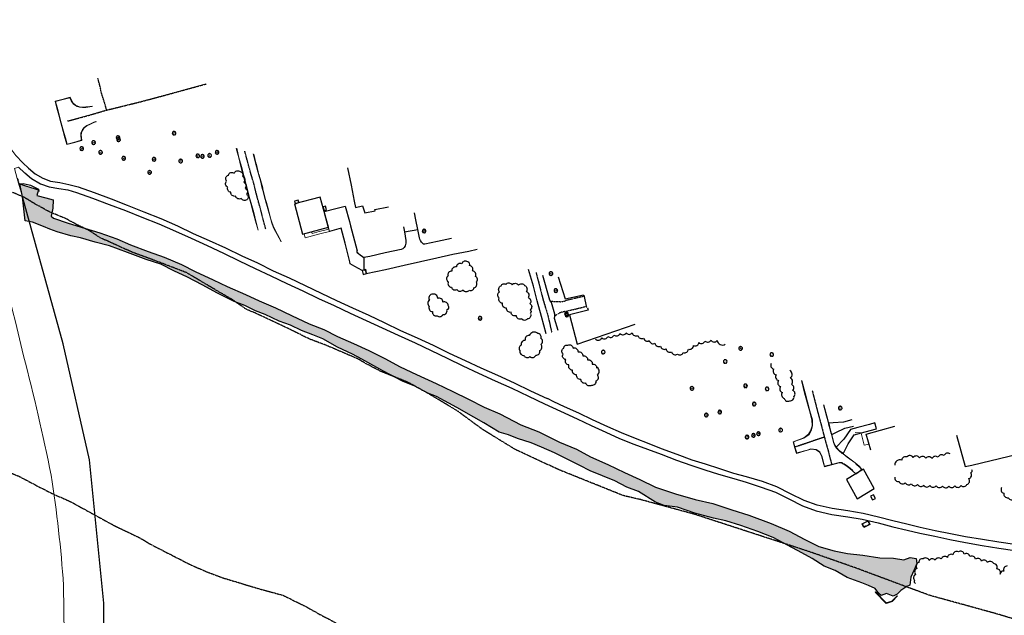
# Model space of a CAD drawing. Extents: x 1608204 to 1613990, y 573372 to 576468.
# Tile 15 of 16: x 1611523 to 1613099, y 574456 to 575410. Entities that reach past the tile are written whole.
import ezdxf

# ---------------------------------------------------------------- set-up
doc = ezdxf.new("R2010")
doc.units = 0
doc.header["$MEASUREMENT"] = 0
for name, pattern in [('CENTER2', [1.125, 0.75, -0.125, 0.125, -0.125]), ('DASHDOT', [1, 0.5, -0.25, 0, -0.25]), ('DOT2', [0.125, 0, -0.125]), ('PHANTOM2', [1.25, 0.625, -0.125, 0.125, -0.125, 0.125, -0.125])]:
    doc.linetypes.add(name, pattern=pattern)
doc.layers.add('EX-RIPRAP', color=7, linetype='Continuous', true_color=0x848484)
doc.layers.add('V-POWR-UNDR', color=7, linetype='ELEC_LINE_UE', true_color=0xe00000)
for name, color, linetype in [('V-FIG-BLD', 80, 'Continuous'), ('V-FIG-GAURDRAIL', 80, 'DASHDOT'), ('V-FIG-ROAD-CL', 22, 'CENTER2'), ('V-FIG-TREELINE', 87, 'Continuous'), ('V-PROP-BNDY-IN RIVER', 1, 'PHANTOM2'), ('V-ROAD-CONC', 16, 'Continuous'), ('V-ROAD-CR', 80, 'DOT2'), ('V-ROAD-CURB-BACK', 194, 'Continuous'), ('V-ROAD-FLNE', 194, 'Continuous'), ('V-SITE-FENC', 80, 'FENCE_CHNLK_S'), ('V-SITE-TREE', 87, 'Continuous'), ('V-SWLK-CONC', 80, 'Continuous')]:
    doc.layers.add(name, color=color, linetype=linetype)
doc.styles.get("Standard").update_dxf_attribs({"font": 'arial.ttf'})
doc.linetypes.add('ELEC_LINE_UE', pattern='A,0.5,-0.2,["UE",Standard,S=0.075,R=0,X=-0.1,Y=-0.05],-0.25', length=0.95)
doc.linetypes.add('FENCE_CHNLK_S', pattern='A,0.1,-0.1,[133,ltypeshp.shx,S=0.035,R=0,X=-0.035,Y=0],-0.1,0.2', length=0.5)

# ---------------------------------------------------------------- blocks, each defined once
blk = doc.blocks.new('TR12D')
blk.add_circle((0, 0), 0.0167)
for centre, radius, start, end in [((-0.2, -0.05), 0.0894, 100.228, 267.0555), ((-0.2, 0.09), 0.0776, 67.0991, 230.6399), ((-0.11, 0.18), 0.0925, 38.428, 188.0552), ((0, 0.19), 0.112, 9.97, 137.0847), ((0.14, 0.15), 0.0988, 320.4226, 114.2658), ((0.22, 0.06), 0.0761, 274.7629, 74.4269), ((-0.13, -0.17), 0.0895, 143.5414, 302.1519), ((0.01, -0.2), 0.0981, 186.2495, 340.4298), ((0.15, -0.18), 0.0704, 211.9529, 38.0471), ((0.22, -0.06), 0.0743, 259.8703, 54.8308)]:
    blk.add_arc(centre, radius, start, end)

msp = doc.modelspace()

# ---------------------------------------------------------------- hatches: boundary and pattern name
at = {"layer": 'EX-RIPRAP'}
h = msp.add_hatch(dxfattribs=at)
h.set_pattern_fill('GRAVEL', color=256, scale=0.5)
h.set_pattern_definition([(228.0127875, (36, 50), (-400, -450), [6.7268, -665.9544024]), (184.96974073, (31.5, 45), (600, 50), [11.5434, -1142.796238]), (132.51044708, (20, 44), (500, -550), [8.1394, -805.8016298]), (267.273689, (0.5, 31.5), (50, 1000), [10.5119, -1040.6779021]), (292.83365418, (0, 21), (-250, 600), [10.30775, -1020.4686564]), (357.273689, (4, 11.5), (-1000, 50), [10.5119, -1040.6779021]), (37.69424047, (14.5, 11), (-650, -500), [13.90145, -1376.2424274]), (72.25532837, (25.5, 19.5), (350, 1100), [13.1244, -1299.3160748]), (121.42956562, (29.5, 32), (-400, 650), [10.5475, -1044.2036555]), (175.2363583, (24, 41), (550, -50), [12.0416, -590.038129]), (222.3974378, (12, 42), (-600, -550), [15.5724, -1541.6687502]), (138.81407483, (50, 31), (-350, 300), [5.31505, -526.1922406]), (171.46923439, (46, 34.5), (650, -100), [10.11185, -1001.0755708]), (225, (36, 36), (-6e-15, -50), [7.07105, -63.6396281]), (203.1985905, (32.5, 42), (250, 100), [3.8079, -376.9807553]), (291.8014095, (29, 40.5), (-50, 150), [5.38515, -263.8730904]), (30.96375653, (31, 35.5), (150, 100), [8.74645, -282.8011447]), (161.5650512, (38.5, 40), (100, -50), [6.32455, -151.789333]), (16.38954033, (0, 40.5), (500, 150), [8.86, -877.1422573]), (70.34617594, (8.5, 43), (-200, -550), [7.43305, -735.8703874]), (293.1985905, (38.5, 50), (-100, 250), [7.61575, -373.1729053]), (343.61045967, (41.5, 43), (-500, 150), [8.86, -877.1422573]), (339.44395478, (0, 9.5), (-250, 100), [8.544, -418.6561873]), (294.77514057, (8, 6.5), (-250, 550), [7.1589, -708.7321532]), (66.8014095, (39, 0), (100, 250), [7.61575, -373.1729053]), (17.35402464, (42, 7), (-650, -200), [8.38155, -829.7711807]), (69.44395478, (14.5, 0), (-100, -250), [4.272, -422.9281873]), (101.3099325, (36, 0), (-50, 200), [2.5495, -252.4014757]), (165.9637565, (35.5, 2.5), (150, -50), [10.30775, -195.8475313]), (186.00900596, (25.5, 5), (500, 50), [9.5525, -945.6961587]), (303.6900675, (31, 31), (-50, 100), [7.2111, -173.0664638]), (353.15722659, (35, 25), (850, -100), [12.5897, -1246.3781312]), (60.9453959, (47.5, 23.5), (-200, -350), [5.1478, -509.633707]), (90, (50, 28), (-50, 50), [3, -47]), (120.25643716, (24.5, 6.5), (200, -350), [6.9462, -687.6759995]), (48.0127875, (21, 12.5), (400, 450), [13.4536, -659.2276024]), (0, (30, 22.5), (50, 50), [13, -37]), (325.30484647, (43, 22.5), (500, -350), [7.9057, -782.663715]), (254.0546041, (49.5, 18), (-50, -200), [7.2801, -356.7253945]), (207.64597536, (47.5, 11), (-950, -500), [11.85325, -1173.4737091]), (175.42607874, (37, 5.5), (-650, 50), [12.53995, -1241.4536704])])
h.paths.add_polyline_path([(1611523.7, 575147), (1611530.9, 575144.8), (1611541.2, 575141.6), (1611553.5, 575137.7), (1611550.7, 575128.7), (1611565.3, 575124.8), (1611576.9, 575121.8), (1611576.2, 575108.2), (1611573.7, 575095.2), (1611577.2, 575092.2), (1611600.8, 575084.3), (1611627.2, 575076.3), (1611651.5, 575068.7), (1611678.7, 575059.3), (1611700.7, 575049.7), (1611728.7, 575039), (1611754.3, 575030), (1611782.2, 575018), (1611803.9, 575006.7), (1611832.7, 574993.3), (1611855.4, 574983), (1611884.7, 574970), (1611906.6, 574959.9), (1611933, 574948.4), (1611958.5, 574936.2), (1611986.8, 574922.9), (1612009.9, 574913.8), (1612032, 574902.6), (1612057.7, 574891.4), (1612081.9, 574880.1), (1612107.5, 574867.4), (1612132.5, 574853.9), (1612158.3, 574842), (1612190, 574827.4), (1612216.8, 574814.7), (1612241.7, 574802.3), (1612266.9, 574789.3), (1612291.6, 574778.5), (1612325.3, 574760.9), (1612354.1, 574749.7), (1612387.6, 574733.5), (1612414.4, 574722), (1612437.1, 574710), (1612464.9, 574697.4), (1612491.3, 574684.6), (1612515.7, 574673.6), (1612541, 574661.3), (1612573.2, 574650.8), (1612604.6, 574641.6), (1612632.8, 574635.2), (1612663.4, 574625), (1612690.6, 574616.6), (1612726, 574603.2), (1612755.1, 574590.8), (1612780.2, 574577.5), (1612802.6, 574566.2), (1612826.8, 574559), (1612848.3, 574554.9), (1612873.1, 574552.3), (1612900.2, 574547.9), (1612922, 574547.7), (1612938.3, 574544.7), (1612948.9, 574548.4), (1612958.2, 574546.9), (1612959.4, 574538.7), (1612955.3, 574528.8), (1612950, 574517.2), (1612948.4, 574504.3), (1612943.6, 574502.1), (1612933.5, 574495.8), (1612928, 574490.1), (1612921.3, 574486.6), (1612910.9, 574490.9), (1612902.2, 574487.9), (1612898.3, 574490.9), (1612892.9, 574498.7), (1612882.2, 574503.7), (1612871.5, 574508.2), (1612847.7, 574516.3), (1612828.6, 574527.8), (1612811.2, 574534.7), (1612791.8, 574546.9), (1612775.2, 574555.9), (1612752.2, 574568.6), (1612729.3, 574580.4), (1612705.1, 574590.1), (1612677.5, 574600), (1612653.5, 574607.4), (1612634.1, 574611.5), (1612604.1, 574619.5), (1612576.5, 574629.3), (1612554.7, 574631.7), (1612541.1, 574637.1), (1612513.9, 574654.1), (1612495.4, 574661.4), (1612475.7, 574671.2), (1612456.3, 574679.6), (1612436.7, 574687.2), (1612420, 574696.2), (1612400.7, 574705.4), (1612379.3, 574716), (1612358.8, 574725.1), (1612342.1, 574732.3), (1612320, 574739.3), (1612305.6, 574745.3), (1612291, 574749.5), (1612278.6, 574756.6), (1612266.2, 574764.2), (1612250.4, 574773.5), (1612222.9, 574788.8), (1612190.7, 574806.4), (1612176.8, 574811.7), (1612156, 574822.9), (1612135.8, 574831.3), (1612104.8, 574847.7), (1612090.2, 574855.6), (1612070.8, 574866.1), (1612056.1, 574874.4), (1612032.1, 574885.3), (1612008.5, 574898.7), (1611992.5, 574905.3), (1611974.3, 574912), (1611956.9, 574920.6), (1611938.5, 574927.3), (1611916.3, 574937.8), (1611900.9, 574944), (1611883.5, 574952.2), (1611866.4, 574958.8), (1611838.7, 574972.7), (1611816.3, 574984.7), (1611790.7, 574998.4), (1611771, 575007.1), (1611749.3, 575018.3), (1611725.5, 575026.1), (1611695.8, 575037.3), (1611667.2, 575047.8), (1611643.9, 575054), (1611620.7, 575060.9), (1611604.9, 575063.9), (1611583.2, 575070.3), (1611571.5, 575074.8), (1611561.5, 575078.6), (1611543.8, 575085.8), (1611532, 575088.2), (1611527.7, 575126.3)])

# ---------------------------------------------------------------- linework, layer by layer
msp.add_polyline3d([(1611523.7, 575147, 0), (1611530.9, 575144.8, 25.8), (1611541.2, 575141.6, 26), (1611553.5, 575137.7, 26.7), (1611550.7, 575128.7, 24.8), (1611565.3, 575124.8, 25), (1611576.9, 575121.8, 23.8), (1611576.2, 575108.2, 19.7), (1611573.7, 575095.2, 14.9), (1611577.2, 575092.2, 14.4), (1611600.8, 575084.3, 13.4), (1611627.2, 575076.3, 13.5), (1611651.5, 575068.7, 13.4), (1611678.7, 575059.3, 13), (1611700.7, 575049.7, 13), (1611728.7, 575039, 13.2), (1611754.3, 575030, 13.7), (1611782.2, 575018, 13.9), (1611803.9, 575006.7, 13.5), (1611832.7, 574993.3, 13.9), (1611855.4, 574983, 14.2), (1611884.7, 574970, 14.6), (1611906.6, 574959.9, 14.2), (1611933, 574948.4, 14.5), (1611958.5, 574936.2, 13.7), (1611986.8, 574922.9, 0), (1612009.9, 574913.8, 13.6), (1612032, 574902.6, 13.6), (1612057.7, 574891.4, 14.6), (1612081.9, 574880.1, 14.9), (1612107.5, 574867.4, 15.4), (1612132.5, 574853.9, 15.1), (1612158.3, 574842, 14.8), (1612190, 574827.4, 15.2), (1612216.8, 574814.7, 15.2), (1612241.7, 574802.3, 15.7), (1612266.9, 574789.3, 15.7), (1612291.6, 574778.5, 16.5), (1612325.3, 574760.9, 16.1), (1612354.1, 574749.7, 16.6), (1612387.6, 574733.5, 16.1), (1612414.4, 574722, 16.2), (1612437.1, 574710, 16.8), (1612464.9, 574697.4, 16.2), (1612491.3, 574684.6, 15.2), (1612515.7, 574673.6, 15), (1612541, 574661.3, 14.5), (1612573.2, 574650.8, 14.4), (1612604.6, 574641.6, 14.7), (1612632.8, 574635.2, 15.2), (1612663.4, 574625, 15.3), (1612690.6, 574616.6, 15.1), (1612726, 574603.2, 15.2), (1612755.1, 574590.8, 14.9), (1612780.2, 574577.5, 14.6), (1612802.6, 574566.2, 14.3), (1612826.8, 574559, 14.6), (1612848.3, 574554.9, 15.3), (1612873.1, 574552.3, 15.1), (1612900.2, 574547.9, 14.7), (1612922, 574547.7, 14.5), (1612938.3, 574544.7, 14.2), (1612948.9, 574548.4, 14.5), (1612958.2, 574546.9, 13.6), (1612959.4, 574538.7, 12.9), (1612955.3, 574528.8, 12), (1612950, 574517.2, 10.2), (1612948.4, 574504.3, 6.4), (1612943.6, 574502.1, 6.2), (1612933.5, 574495.8, 6.4), (1612928, 574490.1, 6.3), (1612921.3, 574486.6, 6.3), (1612910.9, 574490.9, 6.1), (1612902.2, 574487.9, 6.7), (1612898.3, 574490.9, 6.7), (1612892.9, 574498.7, 6.3), (1612882.2, 574503.7, 6.4), (1612871.5, 574508.2, 6.3), (1612847.7, 574516.3, 6.5), (1612828.6, 574527.8, 6.6), (1612811.2, 574534.7, 6.3), (1612791.8, 574546.9, 6.6), (1612775.2, 574555.9, 6.4), (1612752.2, 574568.6, 6.5), (1612729.3, 574580.4, 6.5), (1612705.1, 574590.1, 6.4), (1612677.5, 574600, 6.6), (1612653.5, 574607.4, 6.4), (1612634.1, 574611.5, 6.3), (1612604.1, 574619.5, 6.8), (1612576.5, 574629.3, 6.5), (1612554.7, 574631.7, 6.3), (1612541.1, 574637.1, 6.3), (1612513.9, 574654.1, 6.4), (1612495.4, 574661.4, 6.2), (1612475.7, 574671.2, 6.2), (1612456.3, 574679.6, 6.7), (1612436.7, 574687.2, 6.3), (1612420, 574696.2, 6.3), (1612400.7, 574705.4, 6.5), (1612379.3, 574716, 6.2), (1612358.8, 574725.1, 6.3), (1612342.1, 574732.3, 6.4), (1612320, 574739.3, 6.6), (1612305.6, 574745.3, 6.4), (1612291, 574749.5, 6.1), (1612278.6, 574756.6, 6.3), (1612266.2, 574764.2, 6.5), (1612250.4, 574773.5, 6.2), (1612222.9, 574788.8, 6.5), (1612190.7, 574806.4, 6.7), (1612176.8, 574811.7, 6.2), (1612156, 574822.9, 6.3), (1612135.8, 574831.3, 6.5), (1612104.8, 574847.7, 6.4), (1612090.2, 574855.6, 6.4), (1612070.8, 574866.1, 6.3), (1612056.1, 574874.4, 6.3), (1612032.1, 574885.3, 6.4), (1612008.5, 574898.7, 6.5), (1611992.5, 574905.3, 6.4), (1611974.3, 574912, 6.3), (1611956.9, 574920.6, 6.4), (1611938.5, 574927.3, 6.4), (1611916.3, 574937.8, 6.4), (1611900.9, 574944, 6.5), (1611883.5, 574952.2, 6.5), (1611866.4, 574958.8, 6.4), (1611838.7, 574972.7, 6.5), (1611816.3, 574984.7, 6.4), (1611790.7, 574998.4, 6.6), (1611771, 575007.1, 6.4), (1611749.3, 575018.3, 6.3), (1611725.5, 575026.1, 6.6), (1611695.8, 575037.3, 6.4), (1611667.2, 575047.8, 6.5), (1611643.9, 575054, 6.4), (1611620.7, 575060.9, 6.7), (1611604.9, 575063.9, 6.5), (1611583.2, 575070.3, 6.2), (1611571.5, 575074.8, 6.4), (1611561.5, 575078.6, 6.5), (1611543.8, 575085.8, 6.8), (1611532, 575088.2, 6.7), (1611527.7, 575126.3, 29.5)], close=True, dxfattribs=at)
at = {"layer": 'V-FIG-BLD', "linetype": 'Continuous', "lineweight": -3}
for points in [[(1611962.9, 575115.1, 19), (1611975.9, 575066.7, 19.3), (1612017.5, 575077.7, 19.6), (1612004.5, 575126.1, 19), (1611962.9, 575115.1, 19)], [(1612071.8, 575112, 19.7), (1612075.6, 575100.5, 19.6), (1612092.5, 575104.2, 19.5), (1612091.9, 575106.2, 19.3), (1612113.5, 575110.6, 19.6)], [(1612426.2, 574968.7, 15.4), (1612430.8, 574949.2, 15.8)], [(1612885.5, 574720.5, 17.2), (1612878.4, 574746, 17.2), (1612924.3, 574759.1, 17.4)]]:
    msp.add_polyline3d(points, dxfattribs=at)
at = {"layer": 'V-FIG-GAURDRAIL', "linetype": 'DASHDOT', "lineweight": -3}
for points in [[(1611519.9, 575155.9, 28.9), (1611527.7, 575126.3, 29.5)], [(1612881.2, 574606.7, 26.7), (1612883.6, 574601.5, 26.8), (1612874.7, 574597.5, 26.7), (1612872.3, 574602.4, 26.7)]]:
    msp.add_polyline3d(points, dxfattribs=at)
at = {"layer": 'V-FIG-GAURDRAIL', "linetype": 'Continuous', "lineweight": -3}
for centre in [(1611527.7, 575126.3, 29.5), (1612872.3, 574602.4, 26.7), (1612874.7, 574597.5, 26.7), (1612881.4, 574607, 26.7), (1612883.6, 574601.5, 26.8)]:
    msp.add_circle(centre, 0.005, dxfattribs=at)
at = {"layer": 'V-FIG-ROAD-CL', "linetype": 'CENTER2', "lineweight": -3, "ltscale": 0.75, "flags": 128}
msp.add_lwpolyline([(1612792, 574815.5), (1612799.3, 574787), (1612803.2, 574772.4), (1612805.9, 574762.4), (1612808.7, 574751.7), (1612811.4, 574741.4), (1612813.4, 574733.8), (1612818.3, 574716.5), (1612820.2, 574708.2), (1612823.1, 574697.9)], dxfattribs=at)
at = {"layer": 'V-FIG-ROAD-CL', "linetype": 'CENTER2', "lineweight": -3, "ltscale": 0.5}
for points in [[(1611599.8, 575247.8, 16), (1611632.6, 575256.6, 15.7), (1611662.5, 575265.4, 15.4), (1611713.1, 575277.8, 15.3), (1611748.4, 575287.2, 14.9), (1611821.6, 575307.2, 14)], [(1611662.5, 575265.4, 15.4), (1611658.3, 575279.9, 15.4), (1611653.8, 575293.5, 16.2), (1611652.5, 575301.3, 16.4), (1611648.4, 575316.2, 16.1)]]:
    msp.add_polyline3d(points, dxfattribs=at)
at = {"layer": 'V-FIG-ROAD-CL', "linetype": 'CENTER2', "lineweight": -3}
for points in [[(1611917.2, 575074.8, 16.8), (1611913.1, 575089.5, 16.6), (1611909.5, 575104.5, 16.5), (1611905.3, 575119.2, 16.4), (1611901.3, 575134, 16.2), (1611897.7, 575148.6, 16), (1611893.5, 575162.9, 15.7), (1611889.4, 575177.7, 15.5), (1611885.6, 575192.1, 15.4), (1611883.5, 575199.8, 15.3)], [(1612349.9, 575005, 15.9), (1612351.8, 574997.6, 15.9), (1612360.8, 574962.6, 16), (1612368.6, 574936.6, 16.2), (1612375, 574909.1, 16.3)], [(1612811.4, 574741.4, 16.6), (1612799.6, 574737.5, 16.3), (1612781.2, 574731.1, 16.7), (1612764.7, 574725.7, 17)]]:
    msp.add_polyline3d(points, dxfattribs=at)
at = {"layer": 'V-FIG-TREELINE', "linetype": 'Continuous', "flags": 128}
for points in [[(1611887.8, 575122.8, -0.520567), (1611877.8, 575123.8, -0.520567), (1611869, 575127.4, -0.520567), (1611861.3, 575133.8, -0.520567), (1611856.5, 575141.9, -0.520567), (1611854.5, 575151.7, -0.520567), (1611857.3, 575161.3, -0.520567), (1611866.6, 575164.2, -0.520567), (1611876.3, 575166.8, -0.520567), (1611879.8, 575159.4, -0.520567), (1611882, 575149.7, -0.520567), (1611884.1, 575139.9, -0.520567), (1611886.2, 575130.1, -0.520567), (1611887.8, 575122.8, -0.520567)], [(1612240.4, 575022.1, 0.520567), (1612230.8, 575019.1, 0.520567), (1612222.3, 575014, 0.520567), (1612214.9, 575007.4, 0.520567), (1612208.9, 574999.6, 0.520567), (1612209.3, 574990.1, 0.520567), (1612214.5, 574981.6, 0.520567), (1612223, 574978.1, 0.520567), (1612233, 574977.5, 0.520567), (1612243, 574977, 0.520567), (1612250.4, 574980.6, 0.520567), (1612254.2, 574989.8, 0.520567), (1612252.8, 574998.8, 0.520567), (1612248.1, 575007.6, 0.520567), (1612243.4, 575016.4, 0.520567), (1612240.4, 575022.1, 0.520567)], [(1612340.9, 574938.6, -0.520567), (1612336.1, 574930.9, -0.520567), (1612326.9, 574930.7, -0.520567), (1612318.3, 574935.9, -0.520567), (1612310, 574941.4, -0.520567), (1612302.7, 574948.2, -0.520567), (1612296.2, 574955.9, -0.520567), (1612290.9, 574964.3, -0.520567), (1612291.3, 574974.1, -0.520567), (1612293.8, 574983.8, -0.520567), (1612301.5, 574986.2, -0.520567), (1612311.5, 574985.6, -0.520567), (1612321.5, 574984.9, -0.520567), (1612331.6, 574984.3, -0.520567)], [(1612331.6, 574984.3, -0.520567), (1612334, 574974.6, -0.520567), (1612337.2, 574965.1, -0.520567), (1612340, 574955.5, -0.520567), (1612340.6, 574945.6, -0.520567), (1612340.4, 574939.7, -0.520567)], [(1612182.8, 574970.2, 0.520567), (1612179.1, 574961, 0.520567), (1612178.9, 574951.2, 0.520567), (1612183.8, 574942.5, 0.520567), (1612191.4, 574936, 0.520567), (1612200.6, 574937.7, 0.520567), (1612207.2, 574945.2, 0.520567), (1612209.1, 574952.1, 0.520567), (1612200.8, 574957.8, 0.520567), (1612192.6, 574963.5, 0.520567), (1612182.8, 574970.2, 0.520567)], [(1612338.9, 574904.3, 0.520567), (1612332.6, 574896.5, 0.520567), (1612326.2, 574888.9, 0.520567), (1612324.2, 574879.9, 0.520567), (1612330.4, 574872.4, 0.520567), (1612340.1, 574870.4, 0.520567), (1612349.7, 574872.8, 0.520567), (1612355.7, 574880.1, 0.520567), (1612357.5, 574889.9, 0.520567), (1612357.6, 574899.9, 0.520567), (1612352.5, 574907.5, 0.520567), (1612338.9, 574904.3, 0.520567)], [(1612445.2, 574898.2, 0.520567), (1612455, 574900.4, 0.520567), (1612464.7, 574902.7, 0.520567), (1612474.5, 574905, 0.520567), (1612484.2, 574907.3, 0.520567), (1612494.1, 574908.7, 0.520567), (1612503.8, 574908.5, 0.520567), (1612512.9, 574904.3, 0.520567), (1612522, 574900.2, 0.520567), (1612531.1, 574896, 0.520567), (1612540.2, 574891.9, 0.520567), (1612549.1, 574887.3, 0.520567), (1612557.9, 574882.7, 0.520567), (1612566.8, 574878.1, 0.520567), (1612576.1, 574874.5, 0.520567), (1612585.4, 574876.8, 0.520567), (1612593.7, 574882.4, 0.520567), (1612601.9, 574888.2, 0.520567), (1612610.5, 574893, 0.520567), (1612620.2, 574895.4, 0.520567), (1612630, 574896.8, 0.520567), (1612639.9, 574896, 0.520567), (1612652.6, 574890.1, 0.520567)], [(1612438.7, 574824.5, -0.520567), (1612429.5, 574827.8, -0.520567), (1612421.7, 574834, -0.520567), (1612414.7, 574841.2, -0.520567), (1612408.2, 574848.7, -0.520567), (1612402.5, 574857, -0.520567), (1612397.4, 574865.6, -0.520567), (1612393, 574874.5, -0.520567), (1612394.4, 574884.2, -0.520567), (1612400.7, 574888.7, -0.520567), (1612409.3, 574884.2, -0.520567), (1612417, 574877.9, -0.520567), (1612424.7, 574871.5, -0.520567), (1612432.4, 574865.1, -0.520567), (1612439.8, 574858.4, -0.520567), (1612446.6, 574851.8, -0.520567)], [(1612439.3, 574824.8, 0.520567), (1612446, 574831.5, 0.520567), (1612448, 574841.3, 0.520567), (1612447.7, 574852.9, 0.520567)], [(1612726.3, 574859.6, 0.520567), (1612730.2, 574850.4, 0.520567), (1612734.2, 574841.3, 0.520567), (1612738.1, 574832.1, 0.520567), (1612741.1, 574822.5, 0.520567), (1612744.1, 574813, 0.520567), (1612747.2, 574803.4, 0.520567), (1612755.9, 574799.7, 0.520567), (1612762.7, 574806.6, 0.520567), (1612760.9, 574816.3, 0.520567), (1612758.7, 574826.1, 0.520567), (1612757.2, 574836, 0.520567), (1612756.1, 574847.9, 0.520567)], [(1613012.5, 574714.4, 0.520567), (1613002.9, 574711.8, 0.520567), (1612993.3, 574709.2, 0.520567), (1612983.6, 574707, 0.520567), (1612973.6, 574707.6, 0.520567), (1612963.6, 574708.3, 0.520567), (1612953.6, 574709, 0.520567), (1612943.6, 574709.6, 0.520567), (1612935.3, 574704.5, 0.520567), (1612923.9, 574696.4, 0.520567)], [(1612924.1, 574677.3, 0.520567), (1612931.1, 574670.2, 0.520567), (1612940.7, 574668.2, 0.520567), (1612950.6, 574666.8, 0.520567), (1612960.5, 574665.4, 0.520567), (1612970.4, 574664.3, 0.520567), (1612980.4, 574663.9, 0.520567), (1612990.4, 574663.5, 0.520567), (1613000.4, 574663, 0.520567), (1613010.4, 574662.8, 0.520567), (1613020.3, 574663.3, 0.520567), (1613030.3, 574663.8, 0.520567), (1613039.4, 574665.5, 0.520567), (1613042.6, 574674.9, 0.520567), (1613045.8, 574684.4, 0.520567), (1613047.5, 574689.2, 0.520567)], [(1613095.3, 574660.8, 0.520567), (1613098.6, 574651.4, 0.520567), (1613105.6, 574644.4, 0.520567), (1613115.4, 574643, 0.520567), (1613125, 574645.1, 0.520567), (1613134.7, 574647.8, 0.520567), (1613143.3, 574652.2, 0.520567), (1613147.9, 574660.8, 0.520567), (1613151.5, 574674.9, 0.520567)], [(1613104.1, 574535.1, 0.520567), (1613098.4, 574526.9, 0.520567), (1613092.8, 574521.8, 0.520567), (1613087.6, 574530.4, 0.520567), (1613082.4, 574538.9, 0.520567), (1613072.6, 574540.6, 0.520567), (1613062.9, 574542.9, 0.520567), (1613053.3, 574545.8, 0.520567), (1613044.3, 574550, 0.520567), (1613035.2, 574554.1, 0.520567), (1613026.1, 574557.5, 0.520567), (1613017.1, 574553, 0.520567), (1613008.2, 574548.6, 0.520567), (1612998.5, 574546.2, 0.520567), (1612988.7, 574544.2, 0.520567), (1612979, 574543.8, 0.520567), (1612969.4, 574546.5, 0.520567), (1612962.5, 574540.4, 0.520567), (1612959.5, 574531.2, 0.520567), (1612957.6, 574521.3, 0.520567), (1612955.8, 574511.5, 0.520567), (1612957.1, 574507, 0.520567)]]:
    msp.add_lwpolyline(points, format="xyb", dxfattribs=at)
at = {"layer": 'V-POWR-UNDR', "lineweight": -3, "ltscale": 0.5}
msp.add_lwpolyline([(1611523.3, 575147.4), (1611528.6, 575147.8), (1611540.5, 575145.1), (1611553.5, 575138.5), (1611554.1, 575135.2)], dxfattribs=at)
at = {"layer": 'V-PROP-BNDY-IN RIVER', "flags": 128}
msp.add_lwpolyline([(1613533.7, 574302.5), (1613497.4, 574312.4), (1613480.4, 574317), (1613435.5, 574333.3), (1613399.7, 574340.8), (1613369.4, 574347.5), (1613320.2, 574364.6), (1613305.8, 574369.7), (1613199.1, 574423.1), (1613173.9, 574432), (1613090.7, 574457.3), (1612979.2, 574488.1), (1612861, 574532), (1612787, 574558), (1612603.1, 574617.9), (1612516.8, 574641.4), (1612489.5, 574647.7), (1612385.6, 574689.5), (1612352.8, 574704.8), (1612316.5, 574721.6), (1612266, 574752.6), (1612251, 574763.5), (1612223.2, 574784), (1612178.2, 574810.8), (1612144.4, 574829.5), (1612100.9, 574846.9), (1612078.9, 574858.5), (1612065, 574866.6), (1612015.5, 574887.9), (1611988.2, 574898.2), (1611940, 574921.8), (1611898, 574941.2), (1611886.7, 574945.8), (1611864.5, 574961.1), (1611789.9, 575005.1), (1611731.3, 575027.5), (1611703.8, 575037.5), (1611670.8, 575052.4), (1611652.4, 575060.8), (1611634.8, 575072.1), (1611614.6, 575082), (1611597.1, 575091.5), (1611570.9, 575102.3), (1611547.1, 575115.5), (1611530.8, 575125.4), (1611517.7, 575131.1), (1611491.3, 575140.8), (1611447, 575152.5), (1611438.7, 575151.4)], dxfattribs=at)
msp.add_lwpolyline([(1611292.3, 574763.3), (1611328.7, 574747.6), (1611347.8, 574741.5), (1611361.4, 574736.5), (1611387.6, 574727.3), (1611414.2, 574718.9), (1611434.1, 574714.1), (1611464.4, 574702.4), (1611496.1, 574689.5), (1611522.9, 574678.3), (1611554.1, 574661.7), (1611577.8, 574649.8), (1611602.8, 574639), (1611674, 574600), (1611708.2, 574583.6), (1611720.1, 574577.5), (1611731.2, 574570.6), (1611767.7, 574551.8), (1611796.9, 574536.8), (1611824.8, 574524.8), (1611847.8, 574516.2), (1611906.4, 574498.5), (1611943.6, 574488.4), (1611980.2, 574470.7), (1612003.4, 574457.5), (1612026, 574445.7), (1612072.4, 574417.6), (1612104.5, 574396.6), (1612139.1, 574377.6), (1612175.9, 574360.3), (1612210.2, 574346.3), (1612270.4, 574330.7), (1612343.8, 574293.7), (1612393.4, 574266.1), (1612467.8, 574229.4), (1612545.9, 574197.4), (1612597.7, 574169.6, 0.07389), (1612694.2, 574128, -0.098761), (1612749.5, 574105), (1612810.2, 574068.9)], format="xyb", dxfattribs=at)
at = {"layer": 'V-ROAD-CONC', "linetype": 'Continuous', "lineweight": -3}
for points in [[(1611531.3, 575165, 27.6), (1611542.2, 575156, 27.3), (1611556.8, 575147.4, 27.1), (1611570.5, 575142.6, 27), (1611585.7, 575140, 27), (1611600.2, 575137.4, 27), (1611614.4, 575133.4, 27), (1611639.8, 575124.5, 26.9), (1611666.6, 575113.9, 27), (1611692.7, 575104.4, 27), (1611718.8, 575093.9, 26.9), (1611745.8, 575083, 26.9), (1611772.6, 575071.3, 26.9), (1611797.9, 575060.1, 26.9), (1611823.1, 575048.4, 27), (1611849.5, 575036.1, 26.9), (1611874.7, 575023.7, 26.9), (1611900.1, 575011.8, 26.9), (1611925.1, 574999.9, 26.7), (1611950.7, 574987.8, 26.7), (1611976.5, 574975.8, 26.8), (1612001.8, 574963.7, 26.6), (1612026.6, 574952.2, 26.6), (1612052.4, 574940.2, 26.6), (1612077.9, 574928.1, 26.6), (1612103.3, 574916.6, 26.8), (1612129.2, 574904.6, 26.7), (1612156.1, 574892.7, 26.7), (1612181.7, 574880.2, 26.8), (1612207.4, 574868.1, 26.9), (1612232.6, 574855.6, 26.9), (1612257.9, 574844.1, 27), (1612284.6, 574831.8, 26.9), (1612311.3, 574819.8, 26.8), (1612337.6, 574807.3, 26.9), (1612363.4, 574795, 26.9)], [(1611537.5, 575172.4, 27.4), (1611547.9, 575163.5, 27.2), (1611560.3, 575156.2, 27), (1611572.7, 575151.7, 26.9), (1611587.4, 575149.5, 26.9), (1611602.1, 575146.3, 26.9), (1611617, 575142.6, 26.9), (1611642.5, 575133.4, 26.8), (1611669.8, 575123.1, 26.6), (1611695.3, 575113.1, 26.7), (1611722.1, 575102.6, 26.6), (1611749.2, 575091.6, 26.6), (1611775.8, 575080, 26.8), (1611800.9, 575067.8, 26.8), (1611826.7, 575056.7, 26.7), (1611852.8, 575044.5, 26.7), (1611878.6, 575032.1, 26.7), (1611903.7, 575020.7, 26.7), (1611929.2, 575008.1, 26.7), (1611954.6, 574996.8, 26.7), (1611980.4, 574984.2, 26.7), (1612005.7, 574972, 26.5), (1612030.5, 574960.4, 26.5), (1612056.2, 574948.4, 26.6), (1612081.9, 574936.9, 26.6), (1612106.9, 574924.8, 26.7), (1612132.6, 574912.5, 26.6), (1612159.3, 574900.4, 26.6), (1612185.2, 574888.5, 26.7), (1612211, 574876.2, 26.8), (1612236.6, 574864.1, 26.8), (1612261.7, 574852.7, 26.9), (1612288.2, 574840.5, 26.6), (1612314.8, 574828.2, 26.7), (1612341, 574815.8, 26.7), (1612367.7, 574803.3, 26.7)], [(1611970.1, 575117.1, 19.4), (1611969.2, 575121.2, 19.3), (1611962.9, 575119.5, 19.4), (1611964.1, 575115.4, 19.4), (1611970.1, 575117.1, 19.4)], [(1612010.5, 575104.2, 20.1), (1612014.6, 575105.4, 20.1), (1612013, 575111.6, 20.1), (1612008.9, 575110.2, 20.1), (1612010.5, 575104.2, 20.1)], [(1612010.9, 575102.9, 20), (1612029.1, 575107.7, 19.7), (1612044.3, 575111.6, 19.4), (1612051.3, 575086.9, 19.1), (1612053, 575080.1, 19), (1612059.3, 575056.1, 18.3), (1612063.5, 575040, 17.8)], [(1612018.2, 575074.8, 19.6), (1612010.9, 575102.9, 20)], [(1612137.6, 575078.3, 18.8), (1612139, 575070.4, 18.7), (1612160.4, 575074.2, 18.3), (1612157.4, 575089.7, 18.7), (1612155.1, 575100.6, 19)], [(1612066.3, 575035.3, 17.8), (1612074.1, 575029.4, 17.6), (1612074, 575019.5, 17.6), (1612074.3, 575009, 17.5), (1612071.4, 575008.4, 17.6), (1612059.8, 575015, 17.7), (1612052.5, 575019, 17.8), (1612051.9, 575022.2, 17.8), (1612048.5, 575035.1, 17.9), (1612044.2, 575052.1, 18.5), (1612037.7, 575076, 19.4), (1612019.2, 575071.1, 19.5)], [(1612139, 575070.1, 18.7), (1612141.2, 575056.3, 17.5), (1612141.4, 575052.2, 17.2), (1612140.3, 575047.9, 17), (1612138.9, 575045.2, 16.9), (1612136.8, 575043.3, 17), (1612134, 575042.2, 17), (1612108.5, 575036.6, 17), (1612083.6, 575031, 17), (1612074.2, 575029.2, 17.1)], [(1612214.7, 575059.6, 16.6), (1612192.1, 575054.6, 16.8), (1612172, 575050.3, 16.9), (1612169.9, 575050.8, 16.9), (1612168.1, 575052, 17), (1612166.3, 575054, 17), (1612164.7, 575056.6, 17.1), (1612163.9, 575058.5, 17.3), (1612163.2, 575060.6, 17.4), (1612160.7, 575074.1, 18.3)], [(1612074.3, 575008.9, 17.1), (1612076.9, 575010.7, 17.1), (1612078.1, 575003.7, 17.1), (1612108.7, 575010, 16.8), (1612138.8, 575017, 16.7), (1612164.6, 575022.7, 16.4), (1612190.9, 575028.5, 16.3), (1612216.7, 575034.3, 16.4), (1612242.2, 575039.6, 16.2), (1612255.7, 575042.7, 16.2)], [(1612076.7, 575009.4, 17), (1612071.6, 575008.2, 16.9), (1612072.9, 575002.2, 17), (1612078.3, 575003.6, 17), (1612076.7, 575009.4, 17)], [(1612365.9, 574907.1, 16.2), (1612358.6, 574934.6, 16.1), (1612351.4, 574960, 15.8), (1612345.5, 574983.1, 15.8), (1612337.8, 575010.1, 15.8)], [(1612385.3, 574912, 16), (1612379.3, 574931.5, 16), (1612379.3, 574932.9, 16), (1612379.7, 574934.2, 16), (1612380.1, 574935.3, 15.9), (1612379.8, 574938.5, 15.9), (1612374.7, 574956.9, 15.8), (1612371.8, 574960.8, 15.8), (1612370.6, 574964.7, 15.8), (1612360.5, 575000.4, 15.7)], [(1613116.5, 574569.4, 26.3), (1613090.6, 574573.1, 26.5), (1613064.5, 574577.4, 26.5), (1613037.4, 574581.8, 26.4), (1613013.2, 574586.5, 26.3), (1612988.9, 574591.1, 26.2), (1612964.9, 574596.8, 26.3), (1612943.6, 574601.9, 26.4), (1612921.2, 574607.4, 26.6), (1612898.2, 574613.3, 26.5), (1612873.4, 574619.3, 26.5), (1612848.7, 574623.6, 26.3), (1612823.6, 574627.2, 26.5), (1612799.6, 574632.3, 26.5), (1612778.9, 574640.1, 26.5), (1612756.9, 574650.5, 26.6), (1612735.5, 574661.6, 26.7), (1612712.5, 574670.5, 26.5), (1612686.6, 574677.7, 26.4), (1612666.3, 574683.4, 26.4), (1612643.8, 574690.7, 26.4), (1612621.3, 574698, 26.5), (1612599.6, 574704.4, 26.5), (1612575.6, 574713.6, 26.5), (1612550.9, 574722.7, 26.6), (1612531, 574730.8, 26.5), (1612509.2, 574739.2, 26.5), (1612486.4, 574748.1, 26.5), (1612464.6, 574757.9, 26.4), (1612440.4, 574769.1, 26.5), (1612418.1, 574779.7, 26.5), (1612395.6, 574789.9, 26.5), (1612378.5, 574798.2, 26.6), (1612367.9, 574803.1, 26.6)], [(1612363.6, 574794.7, 26.8), (1612388.8, 574782.8, 26.9), (1612415.9, 574770.5, 26.8), (1612438.1, 574759.8, 26.8), (1612461.4, 574749.5, 26.6), (1612483.3, 574739, 26.7), (1612506.2, 574730.2, 26.8), (1612528.1, 574721.9, 26.7), (1612549.9, 574713.9, 26.7), (1612574.8, 574704.6, 26.6), (1612597.4, 574696.4, 26.6), (1612620.2, 574688.8, 26.6), (1612642.1, 574682.2, 26.6), (1612666.3, 574675, 26.6), (1612686, 574669.2, 26.6), (1612710.4, 574661.4, 26.6), (1612733.3, 574653.1, 26.6), (1612754.3, 574642.5, 26.6), (1612776.2, 574631.4, 26.7), (1612798.3, 574623.2, 26.8), (1612823.3, 574617.7, 26.6), (1612848.9, 574613.9, 26.6), (1612871.7, 574609.8, 26.8), (1612897.3, 574603.9, 27), (1612921, 574597.9, 26.9), (1612943.9, 574592.3, 26.7), (1612964.1, 574587.7, 26.6), (1612988, 574582.7, 26.6), (1613012.3, 574577.4, 26.6), (1613037.2, 574572.7, 26.6), (1613063.9, 574568, 26.7), (1613090.6, 574563.5, 26.5), (1613116.5, 574559.7, 26.7)], [(1612855.5, 574768.9, 17.1), (1612841.8, 574765.2, 17), (1612825.6, 574764.2, 16.6), (1612818.7, 574763.9, 16.4)], [(1612823.3, 574745.9, 16.8), (1612829.6, 574748.7, 16.8), (1612844.3, 574755.6, 17), (1612858, 574759.2, 17)], [(1612841.6, 574714.9, 17.3), (1612849.6, 574730.8, 17.1), (1612859.3, 574744.9, 17.1), (1612876.5, 574749.7, 17.3), (1612894.7, 574754.8, 17.6), (1612892.1, 574764.2, 17.4), (1612883.4, 574761.8, 17.3), (1612865.1, 574756.8, 17.1), (1612853.4, 574753.4, 16.9), (1612842.3, 574737.9, 17), (1612830, 574725.5, 17.2)], [(1612856.6, 574687.3, 17.7), (1612861.8, 574682.8, 17.6), (1612871.5, 574689.5, 17.6), (1612867.7, 574694.4, 17.5)], [(1612893, 574643.2, 19.3), (1612889.8, 574649.1, 19.4), (1612885.2, 574646.6, 19.4), (1612888.3, 574640.9, 19.2), (1612893, 574643.2, 19.3)], [(1612881.5, 574607.1, 26.7), (1612884.2, 574601.5, 26.7), (1612874.6, 574596.8, 26.6), (1612871.7, 574602.5, 26.8), (1612881.5, 574607.1, 26.7)], [(1612927.7, 574487.4, 7.4), (1612928.3, 574486.9, 7.3), (1612920.1, 574478.1, 7.3), (1612910.1, 574475, 7.3), (1612892.6, 574493.1, 7.3), (1612893.1, 574493.6, 7.3), (1612910.3, 574475.7, 7.4), (1612919.6, 574478.7, 7.5), (1612927.7, 574487.4, 7.4)]]:
    msp.add_polyline3d(points, dxfattribs=at)
at = {"layer": 'V-ROAD-CR', "linetype": 'DOT2', "lineweight": -3}
for points in [[(1612373.2, 574959.4, 15.7), (1612380.2, 574958.6, 15.6), (1612390.4, 574958.4, 15.9), (1612396.7, 574959.7, 15.9)], [(1612426.6, 574966.9, 15.5), (1612409.3, 574963, 15.8), (1612397, 574959.9, 15.9)], [(1612396.6, 574942.8, 16.2), (1612389.6, 574941.1, 16), (1612385.1, 574939, 15.9), (1612380.6, 574935.8, 15.9)], [(1612397.5, 574943.1, 16.3), (1612414, 574946.9, 15.8), (1612430.3, 574951.1, 15.7)]]:
    msp.add_polyline3d(points, dxfattribs=at)
at = {"layer": 'V-ROAD-CURB-BACK', "linetype": 'Continuous', "lineweight": 18}
for points in [[(1611645.5, 575246.6, 15.4), (1611642.1, 575245.3, 16), (1611636.6, 575243, 16.1), (1611630.9, 575240.1, 16.1), (1611626.7, 575237, 16.4), (1611622.7, 575231.1, 16.9), (1611621.7, 575225.6, 17.4), (1611622.7, 575216.5, 18.2), (1611609.3, 575212.9, 18.6), (1611598.5, 575210.2, 18.9), (1611595.7, 575220.8, 18.2), (1611592.8, 575231.3, 17.4), (1611589.3, 575245, 16.5), (1611586, 575257, 16.5), (1611582.9, 575268.4, 16.5), (1611579.9, 575279.6, 16.5), (1611590.5, 575282.4, 16.5), (1611603.8, 575285.9, 16.4), (1611608.2, 575277.2, 16.3), (1611612.8, 575273, 16.2), (1611619.1, 575270.7, 16.2), (1611624, 575270.2, 16.1), (1611629.3, 575270.4, 16), (1611635.3, 575271, 15.9), (1611639.1, 575271.7, 15.5)], [(1611869.8, 575204, 15.6), (1611873.9, 575189, 15.8), (1611877.3, 575174.8, 15.9), (1611891.1, 575123.1, 16.6), (1611893.2, 575115.9, 16.7), (1611897, 575101.2, 16.8), (1611900.8, 575087.4, 16.9), (1611904.8, 575072.9, 16.7)], [(1611942, 575054.9, 17.3), (1611930, 575077.1, 17.1), (1611927.3, 575084.2, 17.1), (1611924.9, 575092.4, 17), (1611921, 575107.6, 17), (1611919, 575115.2, 16.8), (1611918.8, 575115.6, 16.5), (1611917, 575122.2, 16.5), (1611913.1, 575136.8, 16.2), (1611912.3, 575140, 16.3), (1611912.3, 575140.6, 16.5), (1611909.1, 575151.9, 16.3), (1611906.6, 575160.9, 16.1), (1611906.3, 575161.8, 15.9), (1611905.2, 575166.5, 15.7), (1611902.2, 575178.1, 15.7), (1611901.6, 575179.9, 15.9), (1611901.4, 575180.6, 15.9), (1611897.9, 575194.9, 15.8)], [(1612063.5, 575040, 17.8), (1612063.6, 575038.8, 18.1), (1612063.6, 575037.9, 18.2), (1612064.2, 575037, 18.1), (1612065.2, 575036, 18.1), (1612066.3, 575035.3, 17.8)], [(1612774.5, 574832.1, 15.3), (1612779.8, 574812.1, 15.5), (1612787.6, 574783.3, 15.8), (1612791.5, 574768.9, 15.9), (1612791.6, 574759.4, 16), (1612789.4, 574751.7, 16.5), (1612786.1, 574746.3, 16.7), (1612778.4, 574740.2, 17), (1612761.5, 574734.1, 17.3), (1612763.8, 574725.5, 17.5), (1612766.7, 574715.4, 17.5), (1612784.1, 574720.5, 17.3), (1612790, 574722.3, 17.3), (1612798.2, 574720.9, 17.3), (1612803.5, 574717.1, 17.4), (1612806.7, 574711.2, 17.5), (1612808.4, 574705.3, 17.6), (1612811.4, 574693.9, 18), (1612823.2, 574696.8, 18.1), (1612835.3, 574700, 17.8), (1612836.5, 574700.2, 17.9), (1612837.8, 574700, 17.9), (1612839.1, 574699.5, 17.9), (1612840.7, 574698.8, 17.9), (1612842.8, 574697.7, 18), (1612847.6, 574694.5, 18), (1612852.2, 574691.1, 18), (1612856.6, 574687.3, 17.7)], [(1612867.7, 574694.4, 17.5), (1612863.2, 574698.2, 17.8), (1612860.7, 574700.5, 17.7), (1612848.1, 574710.1, 17.5), (1612841.6, 574714.9, 17.3), (1612840.4, 574716, 16.9), (1612835.3, 574719.9, 16.8), (1612831.2, 574724.1, 16.8), (1612830, 574725.5, 17.2), (1612828.6, 574728.1, 17.1), (1612826.5, 574733, 17.1), (1612825.6, 574737.1, 17), (1612823.1, 574745.9, 16.8), (1612822.8, 574747, 16.5), (1612820.8, 574754.6, 16.2), (1612818.8, 574762.6, 16.1), (1612818.4, 574763.9, 16.4), (1612818.1, 574765.5, 16.4), (1612815.5, 574775.3, 16.2), (1612810.7, 574793.2, 15.8)]]:
    msp.add_polyline3d(points, dxfattribs=at)
at = {"layer": 'V-ROAD-FLNE', "lineweight": 18}
for points in [[(1611639.1, 575271.7, 15.5), (1611639.2, 575271.3, 15.5), (1611635.3, 575270.5, 15.5), (1611629.4, 575269.7, 15.5), (1611623.9, 575269.6, 15.6), (1611619, 575270, 15.7), (1611615.4, 575271, 15.7), (1611612.5, 575272.5, 15.7), (1611609.4, 575275, 15.8), (1611607.6, 575276.9, 15.8), (1611605.5, 575280.3, 15.8), (1611603.3, 575285.1, 15.9), (1611590.7, 575281.7, 16), (1611580.7, 575278.9, 16.1), (1611583.6, 575268.5, 16), (1611586.7, 575257, 16), (1611589.9, 575245, 16.1), (1611593.6, 575231.5, 16.9), (1611596.5, 575220.9, 17.6), (1611599.1, 575210.9, 18.3), (1611609.2, 575213.7, 18), (1611621.9, 575217, 17.6), (1611621, 575225.6, 16.8), (1611621.3, 575228.4, 16.5), (1611622.1, 575231.3, 16.3), (1611623.7, 575234.4, 16), (1611626.2, 575237.4, 15.8), (1611630.6, 575240.6, 15.6), (1611636.4, 575243.6, 15.6), (1611642, 575245.9, 15.5), (1611645.4, 575247.1, 15.5), (1611645.5, 575246.6, 15.4)], [(1611870.6, 575204.2, 15.1), (1611874.3, 575189.4, 15.3), (1611878.2, 575175.1, 15.5), (1611886, 575145.9, 15.8), (1611891.7, 575123.2, 16.1), (1611893.6, 575116, 16.2), (1611897.8, 575101.5, 16.3), (1611901.1, 575087.4, 16.6), (1611905.1, 575073.1, 16.6)], [(1611941.7, 575054.5, 17.2), (1611929.5, 575076.9, 16.7), (1611926.8, 575084, 16.6), (1611924.5, 575092.2, 16.5), (1611920.3, 575107.1, 16.4), (1611918.3, 575114.9, 16.4), (1611918, 575115.5, 16.4), (1611916.2, 575122, 16.3), (1611912.4, 575136.5, 16.1), (1611911.5, 575139.9, 16.1), (1611908.5, 575151.8, 15.9), (1611906, 575161, 15.7), (1611904.7, 575166.3, 15.5), (1611900.7, 575180.4, 15.4), (1611896.9, 575195.2, 15.2)], [(1612063.5, 575040, 17.8), (1612063.1, 575039.7, 17.9), (1612063, 575038.6, 17.8), (1612063.1, 575037.5, 17.8), (1612063.7, 575036.3, 17.8), (1612064.6, 575035.5, 17.8), (1612065.7, 575034.9, 17.8), (1612066.3, 575035.3, 17.8)], [(1612775.3, 574832.3, 14.7), (1612780.6, 574812.4, 14.9), (1612788.2, 574783.5, 15.2), (1612792.1, 574769.1, 15.4), (1612792.3, 574759.3, 15.4), (1612790, 574751.4, 15.9), (1612786.8, 574745.9, 16.2), (1612778.6, 574739.5, 16.5), (1612762.2, 574733.8, 16.8), (1612764.3, 574725.7, 17), (1612767.1, 574716, 17), (1612784, 574720.7, 17.4), (1612789.7, 574722.9, 16.7), (1612798.4, 574721.4, 16.8), (1612804, 574717.7, 16.9), (1612807.2, 574711.2, 17), (1612808.8, 574705.4, 17.1), (1612811.7, 574694.7, 17.5), (1612823, 574697.4, 17.6), (1612835.2, 574700.6, 17.4), (1612836.6, 574700.8, 17.3), (1612837.9, 574700.9, 17.3), (1612839.5, 574700.6, 17.3), (1612841.1, 574699.4, 17.4), (1612843.2, 574698.5, 17.4), (1612848.2, 574695, 17.5), (1612852.4, 574691.7, 17.5), (1612856.8, 574687.8, 17.6), (1612856.6, 574687.3, 17.7)], [(1612867.7, 574694.4, 17.5), (1612867.3, 574693.9, 17.5), (1612862.8, 574697.7, 17.4), (1612860.4, 574700, 17.3), (1612847.7, 574709.5, 17), (1612841.2, 574714.5, 16.9), (1612840, 574715.4, 16.9), (1612834.8, 574719.2, 16.8), (1612830.7, 574723.6, 16.7), (1612829.5, 574725.1, 16.7), (1612828, 574727.7, 16.7), (1612826.2, 574732.6, 16.6), (1612824.9, 574737.1, 16.5), (1612822.6, 574745.8, 16.3), (1612822.3, 574746.6, 16.3), (1612820.3, 574754.6, 16.1), (1612818.2, 574762.2, 16), (1612817.7, 574763.7, 15.9), (1612817.5, 574765.4, 15.9), (1612814.7, 574774.9, 15.7), (1612809.8, 574793, 15.3)]]:
    msp.add_polyline3d(points, dxfattribs=at)
at = {"layer": 'V-SITE-FENC', "linetype": 'FENCE_CHNLK_S', "lineweight": -3, "ltscale": 0.5, "flags": 128}
msp.add_lwpolyline([(1612891, 574658.9), (1612874.1, 574690), (1612846.8, 574673.7), (1612863.6, 574642.5)], close=True, dxfattribs=at)
at = {"layer": 'V-SITE-FENC', "linetype": 'FENCE_CHNLK_S', "lineweight": -3}
for points in [[(1612048.1, 575172.7, 18), (1612053.7, 575145.2, 18.5), (1612058.7, 575119.7, 19), (1612060.6, 575109.5, 19.1), (1612071.8, 575112, 19.7)], [(1612385.2, 574998.2, 14.6), (1612396.5, 574962.8, 15.9), (1612425.7, 574969.2, 15.6)], [(1612432.1, 574948.6, 15.7), (1612433, 574944.7, 15.9), (1612403.4, 574937.6, 15.9), (1612415.4, 574890.1, 16.4), (1612508.6, 574922.3, 15.8)], [(1613023.1, 574744.4, 15.8), (1613036.6, 574694.6, 14.5), (1613047.4, 574696.6, 14.8), (1613166.7, 574725.4, 14.2)]]:
    msp.add_polyline3d(points, dxfattribs=at)
at = {"layer": 'V-SWLK-CONC', "lineweight": 18, "flags": 128}
msp.add_lwpolyline([(1611595.4, 574347.7), (1611593.5, 574503.8, 0.022184), (1611573.5, 574680.6, 0.016287), (1611529.3, 574871.6, 0.016287), (1611452.4, 575159.6)], format="xyb", dxfattribs=at)
at = {"layer": 'V-SWLK-CONC'}
msp.add_lwpolyline([(1611657.9, 574319.7), (1611658.2, 574475.6), (1611635, 574705.3), (1611593.1, 574890.8), (1611527.7, 575126.3)], dxfattribs=at)
at = {"layer": 'V-SWLK-CONC', "lineweight": 18}
for points in [[(1611458.2, 575410.2, 26.3), (1611463.7, 575389.5, 26.7), (1611469.9, 575365.3, 27), (1611475.9, 575340.9, 27.2), (1611481.6, 575316.7, 27.3), (1611487.2, 575292.5, 27.5), (1611492.6, 575268.1, 27.8), (1611498, 575243.9, 28.2), (1611503.6, 575219.3, 28.6), (1611504.8, 575214.6, 28.6), (1611506.2, 575209.6, 28.6), (1611510.9, 575200.9, 28.3), (1611516.9, 575192.5, 28), (1611528.1, 575181.1, 27.6), (1611537.6, 575172.5, 27.4)], [(1611531, 575165, 27.5), (1611521.1, 575173.8, 28.2), (1611514.9, 575171.8, 28.5), (1611519.4, 575155.8, 28.7), (1611522.5, 575144.4, 29), (1611525.4, 575134.1, 29.3)], [(1611978.4, 575066.9, 19.7), (1611980.2, 575060.6, 19.6), (1612003.8, 575066.9, 19.5), (1612019.2, 575071.1, 19.5), (1612018.2, 575074.8, 19.6), (1612002.9, 575070.6, 19.6), (1611991.3, 575067.5, 19.6), (1611990.3, 575070.2, 19.7)], [(1612882.7, 574730.4, 17.4), (1612875.2, 574728.4, 17.4), (1612870.2, 574747.7, 17.2), (1612873.9, 574748.7, 17.3), (1612861.6, 574748.5, 12.5), (1612861.3, 574749.5, 12.5)]]:
    msp.add_polyline3d(points, dxfattribs=at)

# ---------------------------------------------------------------- block references
at = {"layer": 'V-SITE-TREE', "xscale": 10, "yscale": 10, "zscale": 10}
for p in [(1611770.4, 575228.3), (1611641.5, 575213.3), (1611680.7, 575221.2), (1611681.5, 575218), (1611622.5, 575203.7), (1611652.7, 575197.7), (1611808.3, 575192), (1611815.8, 575191.2), (1611827.2, 575192.6), (1611839.2, 575197.7), (1611689.7, 575188.2), (1611738.3, 575186.5), (1611780.9, 575183.7), (1611731.2, 575165.6), (1612170.6, 575071.5), (1612373.6, 575003.4), (1612381.5, 574976.1), (1612398.4, 574939), (1612260.3, 574931.8), (1612399.1, 574936.9), (1612457.3, 574877.6), (1612677.3, 574883.6), (1612652.6, 574862.5), (1612727.2, 574873.7), (1612599.4, 574819.6), (1612685.1, 574823.5), (1612719.7, 574818.7), (1612643.9, 574781.6), (1612699, 574794.4), (1612836.7, 574788), (1612622.3, 574776.8), (1612741.3, 574752.6), (1612687.5, 574741.6), (1612697.8, 574744.2), (1612705.8, 574746.9)]:
    msp.add_blockref('TR12D', p, dxfattribs=at)

doc.saveas('drawing.dxf')
